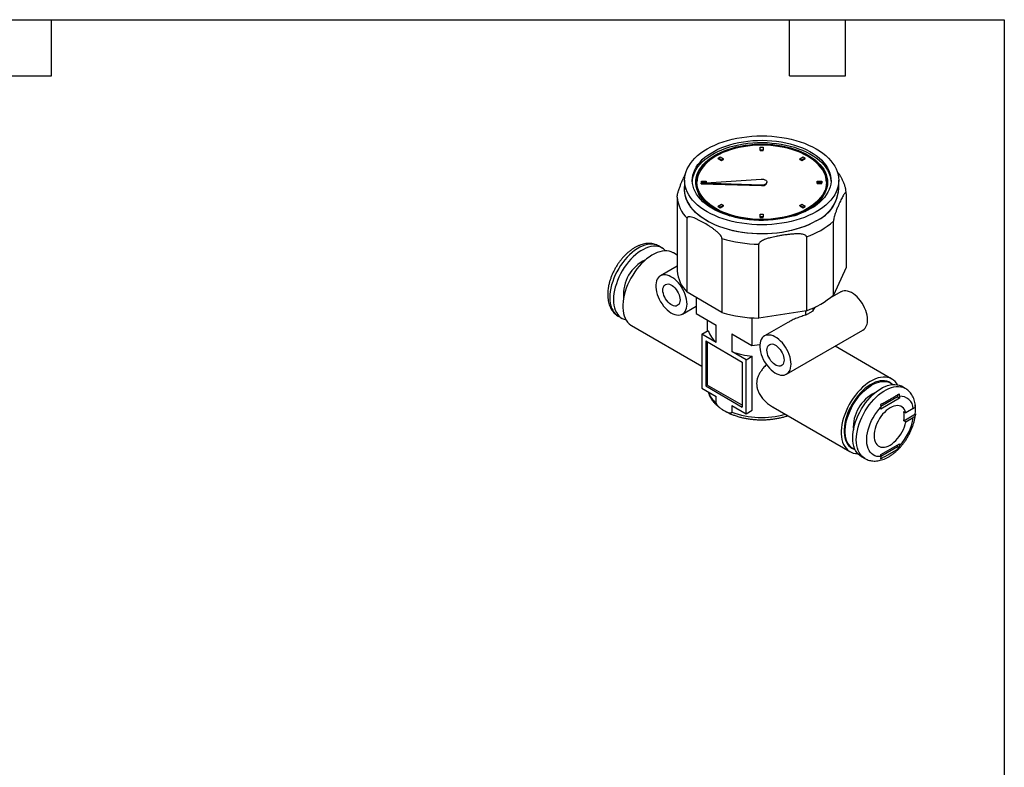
# Model space of a CAD drawing. Header units: millimetres. Extents: x 6 to 273, y 6 to 210.
# Tile 3 of 3: x 139 to 273, y 108 to 210. Entities that reach past the tile are written whole.
import ezdxf

# ---------------------------------------------------------------- set-up
doc = ezdxf.new("R2010")
doc.units = ezdxf.units.MM
doc.linetypes.add('SLD-Solid', pattern=[0])
doc.layers.add('TEXT', color=140, linetype='SLD-Solid', lineweight=25)

msp = doc.modelspace()

# ---------------------------------------------------------------- linework, layer by layer
for p, q in [((239.87, 191.84), (239.87, 192.21)), ((239.87, 192.21), (240.26, 192.21)), ((239.87, 191.77), (239.87, 191.84)), ((240.26, 191.84), (239.87, 191.84)), ((239.87, 191.77), (240.26, 191.77)), ((240.26, 192.21), (240.26, 191.84)), ((240.26, 191.77), (240.26, 191.84)), ((234.13, 190.75), (234.41, 190.91)), ((234.13, 190.67), (234.13, 190.75)), ((234.59, 190.48), (234.13, 190.75)), ((234.13, 190.67), (234.59, 190.41)), ((234.41, 190.91), (234.86, 190.64)), ((234.86, 190.64), (234.59, 190.48)), ((234.59, 190.41), (234.86, 190.57)), ((234.59, 190.41), (234.59, 190.48)), ((234.86, 190.57), (234.86, 190.64)), ((245.26, 190.64), (245.72, 190.91)), ((245.54, 190.48), (245.26, 190.64)), ((245.26, 190.57), (245.26, 190.64)), ((245.26, 190.57), (245.54, 190.41)), ((245.99, 190.75), (245.54, 190.48)), ((245.54, 190.41), (245.99, 190.67)), ((245.54, 190.41), (245.54, 190.48)), ((245.72, 190.91), (245.99, 190.75)), ((245.99, 190.67), (245.99, 190.75)), ((229.58, 187.72), (229.58, 186.49)), ((231.11, 187.48), (231.11, 187.41)), ((231.84, 187.32), (239.98, 187.89)), ((231.87, 187.37), (231.87, 187.59)), ((231.87, 187.59), (232.51, 187.59)), ((232.51, 187.59), (232.51, 187.37)), ((240.77, 187.41), (240.77, 187.48)), ((247.61, 187.37), (247.61, 187.59)), ((247.61, 187.59), (248.25, 187.59)), ((248.25, 187.59), (248.25, 187.37)), ((249.02, 187.41), (249.02, 187.48)), ((250.54, 186.49), (250.54, 187.72)), ((240.03, 187.07), (231.84, 187.32)), ((231.84, 187.24), (231.84, 187.32)), ((231.84, 187.24), (240.03, 187)), ((231.87, 187.32), (231.87, 187.37)), ((232.51, 187.37), (231.87, 187.37)), ((232.51, 187.36), (232.51, 187.37)), ((240.03, 187), (240.03, 187.07)), ((248.25, 187.37), (247.61, 187.37)), ((247.61, 187.3), (247.61, 187.37)), ((247.61, 187.3), (248.25, 187.3)), ((248.25, 187.3), (248.25, 187.37)), ((228.57, 185.45), (228.57, 175.41)), ((251.56, 185.9), (251.56, 175.86)), ((234.13, 184.22), (234.59, 184.48)), ((234.13, 184.15), (234.13, 184.22)), ((234.41, 184.06), (234.13, 184.22)), ((234.13, 184.15), (234.41, 183.99)), ((234.86, 184.32), (234.41, 184.06)), ((234.41, 183.99), (234.86, 184.25)), ((234.41, 183.99), (234.41, 184.06)), ((234.59, 184.48), (234.86, 184.32)), ((234.86, 184.25), (234.86, 184.32)), ((245.26, 184.32), (245.54, 184.48)), ((245.26, 184.25), (245.26, 184.32)), ((245.72, 184.06), (245.26, 184.32)), ((245.26, 184.25), (245.72, 183.99)), ((245.54, 184.48), (245.99, 184.22)), ((245.99, 184.22), (245.72, 184.06)), ((245.72, 183.99), (245.99, 184.15)), ((245.72, 183.99), (245.72, 184.06)), ((245.99, 184.15), (245.99, 184.22)), ((229.91, 172.51), (229.91, 182.56)), ((239.87, 182.75), (239.87, 183.12)), ((239.87, 183.12), (240.26, 183.12)), ((239.87, 182.68), (239.87, 182.75)), ((240.26, 182.75), (239.87, 182.75)), ((239.87, 182.68), (240.26, 182.68)), ((240.26, 183.12), (240.26, 182.75)), ((240.26, 182.68), (240.26, 182.75)), ((249.82, 172.12), (249.82, 182.16)), ((234.66, 179.82), (234.66, 169.77)), ((246.15, 180.05), (246.15, 170)), ((226.55, 178.51), (226.05, 178.8)), ((239.67, 169), (239.67, 179.04)), ((228.57, 177.57), (228.06, 177.87)), ((228.57, 176.05), (226.29, 174.73)), ((251.56, 175.86), (249.82, 172.12)), ((234.66, 169.77), (229.91, 172.51)), ((231.16, 171.79), (231.16, 169.62)), ((250.83, 172.57), (249.33, 171.7)), ((229.29, 169.54), (231.16, 170.61)), ((247.01, 170.34), (247.01, 169.96)), ((220.55, 169.27), (221.05, 168.98)), ((231.16, 169.62), (233.89, 168.05)), ((232.66, 168.75), (232.66, 167.23)), ((238.71, 169.04), (238.71, 165.26)), ((246.15, 170), (239.67, 169)), ((246.02, 169.98), (246.02, 169.39)), ((222.36, 167.99), (231.93, 162.47)), ((233.89, 165.68), (233.89, 168.05)), ((243.62, 168.41), (240.44, 166.57)), ((243.44, 161.37), (253.83, 167.37)), ((231.93, 166.81), (232.77, 167.29)), ((231.93, 166.81), (231.93, 159.46)), ((233.89, 165.68), (231.93, 166.81)), ((235.98, 166.84), (238.71, 165.26)), ((235.98, 166.84), (235.98, 164.47)), ((232.46, 165.89), (237.41, 163.03)), ((232.46, 165.89), (232.46, 159.77)), ((232.67, 165.77), (232.67, 159.89)), ((238.71, 165.26), (239.83, 165.43)), ((257.76, 160.72), (250.04, 165.18)), ((237.94, 163.34), (235.98, 164.47)), ((237.94, 163.34), (238.78, 163.82)), ((237.94, 155.99), (237.94, 163.34)), ((238.78, 156.48), (238.78, 163.82)), ((237.41, 163.03), (237.41, 156.91)), ((231.93, 159.46), (233.89, 158.33)), ((232.67, 159.89), (232.46, 159.77)), ((232.46, 159.77), (237.41, 156.91)), ((237.41, 157.15), (232.67, 159.89)), ((257.63, 160.16), (257.49, 160.25)), ((259.57, 159.45), (259.08, 159.73)), ((233.89, 157.43), (233.89, 158.33)), ((258.52, 158.28), (256.25, 156.97)), ((258.8, 158.11), (256.26, 156.64)), ((258.52, 158.55), (258.52, 158.28)), ((258.52, 158.28), (258.8, 158.11)), ((258.8, 158.38), (258.8, 158.11)), ((235.98, 157.12), (237.94, 155.99)), ((235.98, 157.12), (235.98, 156.22)), ((241.6, 156.89), (252.06, 150.85)), ((256.26, 156.64), (256.26, 156.91)), ((260.67, 156.7), (259.66, 156.12)), ((237.94, 155.99), (238.78, 156.48)), ((259.37, 156.28), (259.66, 156.12)), ((259.37, 155.05), (260.96, 155.97)), ((259.66, 154.89), (260.67, 155.47)), ((259.66, 154.89), (259.37, 155.05)), ((252.34, 151.33), (252.48, 151.24)), ((256.26, 150.44), (258.8, 151.91)), ((258.52, 151.5), (256.26, 150.19)), ((258.52, 151.74), (258.52, 151.5)), ((258.52, 151.5), (258.76, 151.36)), ((258.8, 151.91), (258.8, 151.64)), ((253.58, 150.21), (254.07, 149.92)), ((256.26, 150.17), (256.26, 150.44))]:
    msp.add_line(p, q)
at = {"flags": 128}
for points in [[(247.47, 183.44), (246.97, 183.17), (246.44, 182.92), (245.89, 182.69), (245.3, 182.48), (244.7, 182.29), (244.07, 182.13), (243.43, 181.99), (242.78, 181.88), (242.11, 181.79), (241.43, 181.72), (240.75, 181.68), (240.06, 181.67), (239.38, 181.68), (238.7, 181.72), (238.02, 181.79), (237.35, 181.88), (236.69, 181.99), (236.05, 182.13), (235.43, 182.29), (234.82, 182.48), (234.24, 182.69), (233.68, 182.92), (233.15, 183.17), (232.65, 183.44), (232.18, 183.73), (231.75, 184.04), (231.35, 184.36), (230.99, 184.69), (230.66, 185.04), (230.38, 185.4), (230.14, 185.77), (229.94, 186.15), (229.78, 186.54), (229.67, 186.93), (229.61, 187.32), (229.58, 187.72), (229.61, 188.11), (229.67, 188.51), (229.78, 188.9), (229.94, 189.28), (230.14, 189.66), (230.38, 190.03), (230.66, 190.39), (230.99, 190.74), (231.35, 191.08), (231.75, 191.4), (232.18, 191.71), (232.65, 192), (233.15, 192.27), (233.68, 192.52), (234.24, 192.75), (234.82, 192.96), (235.43, 193.15), (236.05, 193.31), (236.69, 193.45), (237.35, 193.56), (238.02, 193.65), (238.7, 193.72), (239.38, 193.76), (240.06, 193.77), (240.75, 193.76), (241.43, 193.72), (242.11, 193.65), (242.78, 193.56), (243.43, 193.45), (244.07, 193.31), (244.7, 193.15), (245.3, 192.96), (245.89, 192.75), (246.44, 192.52), (246.97, 192.27), (247.47, 192), (247.94, 191.71), (248.38, 191.4), (248.78, 191.08), (249.14, 190.74), (249.46, 190.39), (249.75, 190.03), (249.99, 189.66), (250.19, 189.28), (250.34, 188.9), (250.45, 188.51), (250.52, 188.11), (250.54, 187.72), (250.52, 187.32), (250.45, 186.93), (250.34, 186.54), (250.19, 186.15), (249.99, 185.77), (249.75, 185.4), (249.46, 185.04), (249.14, 184.69), (248.78, 184.36), (248.38, 184.04), (247.94, 183.73), (247.47, 183.44)], [(246.73, 183.87), (246.26, 183.61), (245.75, 183.38), (245.22, 183.16), (244.66, 182.97), (244.08, 182.79), (243.48, 182.65), (242.87, 182.52), (242.24, 182.42), (241.6, 182.35), (240.96, 182.3), (240.31, 182.28), (239.66, 182.28), (239.01, 182.31), (238.36, 182.36), (237.73, 182.44), (237.1, 182.55), (236.49, 182.68), (235.9, 182.83), (235.32, 183.01), (234.77, 183.21), (234.25, 183.43), (233.75, 183.68), (233.28, 183.94), (232.85, 184.22), (232.44, 184.51), (232.08, 184.82), (231.75, 185.15), (231.46, 185.48), (231.22, 185.83), (231.01, 186.19), (230.85, 186.55), (230.73, 186.92), (230.66, 187.3), (230.63, 187.67), (230.65, 188.05), (230.71, 188.42), (230.82, 188.79), (230.97, 189.16), (231.16, 189.52), (231.4, 189.87), (231.68, 190.21), (231.99, 190.54), (232.35, 190.85), (232.74, 191.15), (233.17, 191.43), (233.63, 191.7), (234.12, 191.95), (234.64, 192.17), (235.18, 192.38), (235.75, 192.56), (236.34, 192.72), (236.95, 192.86), (237.57, 192.97), (238.2, 193.06), (238.85, 193.12), (239.49, 193.15), (240.14, 193.16), (240.79, 193.15), (241.44, 193.1), (242.08, 193.04), (242.71, 192.94), (243.33, 192.83), (243.93, 192.68), (244.52, 192.52), (245.08, 192.33), (245.62, 192.12), (246.13, 191.89), (246.62, 191.63), (247.07, 191.36), (247.49, 191.08), (247.87, 190.77), (248.22, 190.45), (248.52, 190.12), (248.79, 189.78), (249.02, 189.43), (249.2, 189.07), (249.34, 188.7), (249.43, 188.33), (249.48, 187.95), (249.49, 187.58), (249.45, 187.2), (249.37, 186.83), (249.24, 186.46), (249.07, 186.1), (248.85, 185.74), (248.59, 185.4), (248.3, 185.07), (247.96, 184.74), (247.59, 184.44), (247.18, 184.14), (246.73, 183.87)], [(230.64, 187.56), (230.65, 187.74), (230.71, 188.11), (230.82, 188.48), (230.97, 188.85), (231.16, 189.21), (231.4, 189.56), (231.68, 189.9), (231.99, 190.23), (232.35, 190.54), (232.74, 190.84), (233.17, 191.12), (233.63, 191.39), (234.12, 191.64), (234.64, 191.86), (235.18, 192.07), (235.75, 192.25), (236.34, 192.41), (236.95, 192.55), (237.57, 192.66), (238.2, 192.75), (238.85, 192.81), (239.49, 192.84), (240.14, 192.85), (240.79, 192.84), (241.44, 192.79), (242.08, 192.73), (242.71, 192.63), (243.33, 192.52), (243.93, 192.37), (244.52, 192.21), (245.08, 192.02), (245.62, 191.81), (246.13, 191.58), (246.62, 191.32), (247.07, 191.05), (247.49, 190.77), (247.87, 190.46), (248.22, 190.14), (248.52, 189.81), (248.79, 189.47), (249.02, 189.12), (249.2, 188.76), (249.34, 188.39), (249.43, 188.02), (249.48, 187.64), (249.49, 187.56)], [(246.4, 183.83), (245.93, 183.58), (245.44, 183.35), (244.92, 183.14), (244.38, 182.95), (243.82, 182.79), (243.23, 182.65), (242.63, 182.53), (242.02, 182.44), (241.4, 182.37), (240.77, 182.33), (240.14, 182.31), (239.51, 182.32), (238.88, 182.36), (238.26, 182.42), (237.64, 182.5), (237.04, 182.62), (236.45, 182.75), (235.89, 182.91), (235.34, 183.09), (234.81, 183.29), (234.31, 183.52), (233.84, 183.76), (233.4, 184.03), (233, 184.31), (232.63, 184.6), (232.29, 184.91), (232, 185.23), (231.75, 185.57), (231.53, 185.91), (231.36, 186.26), (231.23, 186.62), (231.15, 186.98), (231.11, 187.35), (231.12, 187.71), (231.17, 188.07), (231.26, 188.43), (231.4, 188.79), (231.58, 189.14), (231.81, 189.48), (232.07, 189.81), (232.37, 190.13), (232.72, 190.44), (233.1, 190.73), (233.51, 191.01), (233.96, 191.26), (234.44, 191.5), (234.94, 191.72), (235.47, 191.92), (236.03, 192.1), (236.6, 192.25), (237.19, 192.38), (237.8, 192.48), (238.41, 192.56), (239.04, 192.62), (239.67, 192.65), (240.3, 192.65), (240.93, 192.63), (241.56, 192.58), (242.18, 192.51), (242.79, 192.41), (243.38, 192.28), (243.96, 192.14), (244.52, 191.97), (245.05, 191.77), (245.57, 191.56), (246.05, 191.33), (246.51, 191.07), (246.93, 190.8), (247.32, 190.51), (247.67, 190.21), (247.98, 189.89), (248.26, 189.57), (248.49, 189.23), (248.69, 188.88), (248.83, 188.52), (248.94, 188.16), (249, 187.8), (249.02, 187.44), (248.99, 187.07), (248.92, 186.71), (248.8, 186.35), (248.64, 186), (248.44, 185.65), (248.19, 185.32), (247.91, 184.99), (247.58, 184.68), (247.22, 184.38), (246.83, 184.09), (246.4, 183.83)], [(233.84, 191.08), (234.3, 191.32), (234.79, 191.55), (235.3, 191.76), (235.84, 191.94), (236.41, 192.11), (236.99, 192.24), (237.58, 192.36), (238.19, 192.45), (238.81, 192.51), (239.44, 192.55), (240.06, 192.57), (240.69, 192.55), (241.32, 192.51), (241.93, 192.45), (242.54, 192.36), (243.14, 192.24), (243.72, 192.11), (244.28, 191.94), (244.82, 191.76), (245.34, 191.55), (245.83, 191.32), (246.29, 191.08), (246.72, 190.81), (247.11, 190.53), (247.47, 190.23), (247.79, 189.92), (248.07, 189.59), (248.31, 189.26), (248.51, 188.91), (248.67, 188.56), (248.78, 188.21), (248.85, 187.84), (248.87, 187.48), (248.85, 187.12), (248.78, 186.76), (248.67, 186.4), (248.51, 186.05), (248.31, 185.71), (248.07, 185.37), (247.79, 185.05), (247.47, 184.73), (247.11, 184.44), (246.72, 184.15), (246.29, 183.89), (245.83, 183.64), (245.34, 183.41), (244.82, 183.21), (244.28, 183.02), (243.72, 182.86), (243.14, 182.72), (242.54, 182.61), (241.93, 182.52), (241.32, 182.45), (240.69, 182.41), (240.06, 182.4), (239.44, 182.41), (238.81, 182.45), (238.19, 182.52), (237.58, 182.61), (236.99, 182.72), (236.41, 182.86), (235.84, 183.02), (235.3, 183.21), (234.79, 183.41), (234.3, 183.64), (233.84, 183.89), (233.41, 184.15), (233.01, 184.44), (232.66, 184.73), (232.34, 185.05), (232.05, 185.37), (231.81, 185.71), (231.61, 186.05), (231.46, 186.4), (231.35, 186.76), (231.28, 187.12), (231.26, 187.48), (231.28, 187.84), (231.35, 188.21), (231.46, 188.56), (231.61, 188.91), (231.81, 189.26), (232.05, 189.59), (232.34, 189.92), (232.66, 190.23), (233.01, 190.53), (233.41, 190.81), (233.84, 191.08)], [(248.87, 187.45), (248.85, 187.77), (248.78, 188.13), (248.67, 188.49), (248.51, 188.84), (248.31, 189.19), (248.07, 189.52), (247.79, 189.84), (247.47, 190.16), (247.11, 190.45), (246.72, 190.74), (246.29, 191), (245.83, 191.25), (245.34, 191.48), (244.82, 191.68), (244.28, 191.87), (243.72, 192.03), (243.14, 192.17), (242.54, 192.29), (241.93, 192.38), (241.32, 192.44), (240.69, 192.48), (240.06, 192.49), (239.44, 192.48), (238.81, 192.44), (238.19, 192.38), (237.58, 192.29), (236.99, 192.17), (236.41, 192.03), (235.84, 191.87), (235.3, 191.68), (234.79, 191.48), (234.3, 191.25), (233.84, 191), (233.41, 190.74), (233.01, 190.45), (232.66, 190.16), (232.34, 189.84), (232.05, 189.52), (231.81, 189.19), (231.61, 188.84), (231.46, 188.49), (231.35, 188.13), (231.28, 187.77), (231.26, 187.45)], [(239.98, 187.89), (240.16, 187.89), (240.33, 187.86), (240.49, 187.81), (240.62, 187.74), (240.71, 187.65), (240.76, 187.55), (240.77, 187.44), (240.73, 187.34), (240.65, 187.25), (240.53, 187.17), (240.38, 187.11), (240.21, 187.08), (240.03, 187.07)], [(247.49, 182.21), (246.99, 181.94), (246.47, 181.69), (245.91, 181.46), (245.34, 181.25), (244.74, 181.07), (244.12, 180.9), (243.49, 180.76), (242.84, 180.65), (242.17, 180.56), (241.5, 180.49), (240.83, 180.45), (240.15, 180.43), (239.47, 180.44), (238.79, 180.48), (238.12, 180.54), (237.46, 180.62), (236.8, 180.73), (236.16, 180.87), (235.54, 181.02), (234.94, 181.2), (234.35, 181.41), (233.8, 181.63), (233.26, 181.88), (232.76, 182.14), (232.29, 182.42), (231.85, 182.72), (231.44, 183.04), (231.07, 183.36), (230.74, 183.71), (230.45, 184.06), (230.19, 184.43), (229.98, 184.8), (229.81, 185.18), (229.69, 185.57), (229.6, 185.96), (229.57, 186.35), (229.57, 186.74), (229.58, 186.87)], [(247.47, 182.22), (246.97, 181.95), (246.44, 181.69), (245.89, 181.46), (245.3, 181.25), (244.7, 181.07), (244.07, 180.9), (243.43, 180.77), (242.78, 180.65), (242.11, 180.56), (241.43, 180.5), (240.75, 180.46), (240.06, 180.44), (239.38, 180.46), (238.7, 180.5), (238.02, 180.56), (237.35, 180.65), (236.69, 180.77), (236.05, 180.9), (235.43, 181.07), (234.82, 181.25), (234.24, 181.46), (233.68, 181.69), (233.15, 181.95), (232.65, 182.22), (232.18, 182.51), (231.75, 182.81), (231.35, 183.13), (230.99, 183.47), (230.66, 183.82), (230.38, 184.18), (230.14, 184.55), (229.94, 184.93), (229.78, 185.31), (229.67, 185.7), (229.61, 186.1), (229.58, 186.49)], [(235.76, 182.87), (235.34, 183.02), (234.81, 183.22), (234.31, 183.45), (233.84, 183.69), (233.4, 183.95), (233, 184.23), (232.63, 184.53), (232.29, 184.84), (232, 185.16), (231.75, 185.49), (231.53, 185.84), (231.36, 186.19), (231.23, 186.55), (231.15, 186.91), (231.11, 187.27), (231.11, 187.41)], [(240.03, 187), (240.21, 187.01), (240.38, 187.04), (240.53, 187.1), (240.65, 187.18), (240.73, 187.27), (240.77, 187.37), (240.77, 187.41)], [(226.05, 178.8), (225.99, 178.83), (225.73, 178.94), (225.45, 179.02), (225.15, 179.05), (224.83, 179.04), (224.51, 179), (224.17, 178.91), (223.83, 178.78), (223.48, 178.62), (223.13, 178.42), (222.78, 178.18), (222.44, 177.91), (222.1, 177.61), (221.78, 177.28), (221.46, 176.92), (221.16, 176.54), (220.88, 176.14), (220.62, 175.73), (220.38, 175.3), (220.16, 174.86), (219.97, 174.41), (219.8, 173.96), (219.66, 173.51), (219.56, 173.06), (219.48, 172.63), (219.43, 172.2), (219.42, 171.79), (219.43, 171.39), (219.48, 171.02), (219.56, 170.67), (219.66, 170.35), (219.8, 170.06), (219.97, 169.8), (220.16, 169.58), (220.38, 169.39), (220.55, 169.27)], [(227.01, 178.13), (226.95, 178.2), (226.73, 178.39), (226.49, 178.54), (226.22, 178.66), (225.94, 178.73), (225.64, 178.77), (225.33, 178.76), (225, 178.71), (224.67, 178.62), (224.32, 178.5), (223.97, 178.33), (223.63, 178.13), (223.28, 177.9), (222.93, 177.63), (222.6, 177.32), (222.27, 176.99), (221.96, 176.64), (221.66, 176.26), (221.37, 175.86), (221.11, 175.44), (220.87, 175.01), (220.65, 174.57), (220.46, 174.12), (220.3, 173.67), (220.16, 173.22), (220.05, 172.78), (219.97, 172.34), (219.93, 171.91), (219.91, 171.5), (219.93, 171.11), (219.97, 170.74), (220.05, 170.39), (220.16, 170.07), (220.3, 169.78), (220.46, 169.52), (220.65, 169.29), (220.87, 169.1), (221.11, 168.95), (221.37, 168.84), (221.61, 168.77)], [(228.06, 177.87), (228.03, 177.88), (227.77, 178.01), (227.48, 178.09), (227.18, 178.13), (226.86, 178.13), (226.53, 178.09), (226.19, 178.01), (225.84, 177.89), (225.48, 177.73), (225.12, 177.53), (224.77, 177.3), (224.42, 177.03), (224.07, 176.73), (223.73, 176.4), (223.41, 176.05), (223.1, 175.67), (222.8, 175.27), (222.53, 174.85), (222.27, 174.41), (222.04, 173.96), (221.83, 173.51), (221.65, 173.05), (221.5, 172.59), (221.38, 172.13), (221.28, 171.68), (221.22, 171.24), (221.19, 170.81), (221.19, 170.4), (221.22, 170.01), (221.28, 169.64), (221.38, 169.3), (221.5, 168.98), (221.65, 168.7), (221.83, 168.45), (222.04, 168.23), (222.27, 168.05), (222.36, 167.99)], [(229.92, 170.91), (229.9, 171.22), (229.85, 171.55), (229.77, 171.88), (229.66, 172.22), (229.53, 172.55), (229.36, 172.88), (229.18, 173.2), (228.97, 173.5), (228.74, 173.78), (228.5, 174.04), (228.25, 174.27), (227.99, 174.46), (227.73, 174.62), (227.47, 174.74), (227.21, 174.83), (226.97, 174.87), (226.73, 174.87), (226.52, 174.83), (226.32, 174.75), (226.14, 174.63), (225.99, 174.47), (225.87, 174.27), (225.77, 174.04), (225.71, 173.79), (225.68, 173.51), (225.68, 173.21), (225.71, 172.89), (225.77, 172.56), (225.87, 172.22), (225.99, 171.89), (226.14, 171.55), (226.32, 171.23), (226.52, 170.92), (226.73, 170.63), (226.97, 170.36), (227.21, 170.11), (227.47, 169.9), (227.73, 169.72), (227.99, 169.58), (228.25, 169.48), (228.5, 169.42), (228.74, 169.4), (228.97, 169.42), (229.18, 169.48), (229.36, 169.58), (229.53, 169.72), (229.66, 169.9), (229.77, 170.11), (229.85, 170.35), (229.9, 170.62), (229.92, 170.91)], [(228.96, 171.46), (228.95, 171.25), (228.9, 171.06), (228.82, 170.9), (228.72, 170.78), (228.59, 170.69), (228.43, 170.64), (228.26, 170.63), (228.08, 170.66), (227.89, 170.74), (227.7, 170.85), (227.51, 170.99), (227.33, 171.17), (227.16, 171.38), (227, 171.6), (226.87, 171.84), (226.77, 172.09), (226.69, 172.33), (226.64, 172.58), (226.63, 172.81), (226.64, 173.02), (226.69, 173.21), (226.77, 173.37), (226.87, 173.49), (227, 173.58), (227.16, 173.63), (227.33, 173.64), (227.51, 173.61), (227.7, 173.53), (227.89, 173.42), (228.08, 173.28), (228.26, 173.1), (228.43, 172.89), (228.59, 172.67), (228.72, 172.43), (228.82, 172.18), (228.9, 171.94), (228.95, 171.69), (228.96, 171.46)], [(254.45, 168.75), (254.44, 169.06), (254.39, 169.38), (254.31, 169.71), (254.2, 170.05), (254.06, 170.39), (253.9, 170.72), (253.71, 171.04), (253.5, 171.34), (253.28, 171.62), (253.04, 171.88), (252.79, 172.1), (252.53, 172.3), (252.27, 172.46), (252.01, 172.58), (251.75, 172.66), (251.5, 172.71), (251.27, 172.71), (251.05, 172.66), (250.85, 172.58), (250.83, 172.57)], [(244.06, 162.75), (244.04, 163.06), (243.99, 163.38), (243.92, 163.71), (243.81, 164.05), (243.67, 164.39), (243.5, 164.72), (243.32, 165.03), (243.11, 165.34), (242.88, 165.62), (242.64, 165.87), (242.39, 166.1), (242.13, 166.3), (241.87, 166.46), (241.61, 166.58), (241.36, 166.66), (241.11, 166.7), (240.88, 166.7), (240.66, 166.66), (240.46, 166.58), (240.28, 166.46), (240.13, 166.3), (240.01, 166.11), (239.92, 165.88), (239.85, 165.63), (239.82, 165.34), (239.82, 165.04), (239.85, 164.72), (239.92, 164.4), (240.01, 164.06), (240.13, 163.72), (240.28, 163.39), (240.46, 163.07), (240.66, 162.75), (240.88, 162.46), (241.11, 162.19), (241.36, 161.95), (241.61, 161.74), (241.87, 161.56), (242.13, 161.42), (242.39, 161.32), (242.64, 161.25), (242.88, 161.23), (243.11, 161.25), (243.32, 161.31), (243.5, 161.42), (243.67, 161.56), (243.81, 161.73), (243.92, 161.94), (243.99, 162.19), (244.04, 162.45), (244.06, 162.75)], [(243.1, 163.3), (243.09, 163.09), (243.04, 162.9), (242.96, 162.74), (242.86, 162.61), (242.73, 162.52), (242.58, 162.47), (242.41, 162.47), (242.22, 162.5), (242.03, 162.57), (241.84, 162.68), (241.65, 162.83), (241.47, 163.01), (241.3, 163.21), (241.15, 163.44), (241.02, 163.68), (240.91, 163.92), (240.83, 164.17), (240.79, 164.41), (240.77, 164.64), (240.79, 164.86), (240.83, 165.05), (240.91, 165.2), (241.02, 165.33), (241.15, 165.42), (241.3, 165.47), (241.47, 165.48), (241.65, 165.44), (241.84, 165.37), (242.03, 165.26), (242.22, 165.11), (242.41, 164.93), (242.58, 164.73), (242.73, 164.51), (242.86, 164.27), (242.96, 164.02), (243.04, 163.77), (243.09, 163.53), (243.1, 163.3)], [(258.52, 159.94), (258.39, 160.15), (258.19, 160.38), (257.97, 160.58), (257.73, 160.74), (257.47, 160.86), (257.18, 160.94), (256.88, 160.98), (256.56, 160.98), (256.23, 160.94), (255.88, 160.86), (255.53, 160.74), (255.18, 160.58), (254.82, 160.39), (254.47, 160.15), (254.12, 159.89), (253.77, 159.59), (253.43, 159.26), (253.11, 158.9), (252.8, 158.52), (252.5, 158.12), (252.22, 157.7), (251.97, 157.27), (251.74, 156.82), (251.53, 156.37), (251.35, 155.91), (251.2, 155.45), (251.07, 154.99), (250.98, 154.54), (250.92, 154.1), (250.89, 153.67), (250.89, 153.26), (250.92, 152.86), (250.98, 152.49), (251.07, 152.15), (251.2, 151.84), (251.35, 151.55), (251.53, 151.3), (251.74, 151.09), (251.97, 150.91), (252.22, 150.77), (252.5, 150.66), (252.8, 150.6), (253.11, 150.58), (253.12, 150.58)], [(257.49, 160.25), (257.33, 160.33), (257.07, 160.42), (256.78, 160.47), (256.48, 160.49), (256.17, 160.46), (255.84, 160.39), (255.51, 160.28), (255.17, 160.13), (254.83, 159.94), (254.49, 159.72), (254.15, 159.46), (253.82, 159.17), (253.5, 158.85), (253.19, 158.5), (252.9, 158.13), (252.62, 157.73), (252.37, 157.32), (252.14, 156.9), (251.93, 156.47), (251.74, 156.03), (251.59, 155.59), (251.47, 155.15), (251.37, 154.72), (251.31, 154.29), (251.27, 153.88), (251.27, 153.49), (251.31, 153.11), (251.37, 152.76), (251.47, 152.44), (251.59, 152.15), (251.74, 151.88), (251.93, 151.65), (252.14, 151.46), (252.34, 151.33)], [(252.76, 151.11), (252.51, 151.23), (252.28, 151.38), (252.07, 151.57), (251.89, 151.8), (251.73, 152.06), (251.61, 152.36), (251.51, 152.68), (251.45, 153.03), (251.42, 153.41), (251.42, 153.8), (251.45, 154.21), (251.51, 154.64), (251.61, 155.07), (251.73, 155.51), (251.89, 155.95), (252.07, 156.39), (252.28, 156.82), (252.51, 157.24), (252.76, 157.65), (253.04, 158.04), (253.33, 158.42), (253.64, 158.76), (253.96, 159.08), (254.29, 159.38), (254.63, 159.63), (254.97, 159.86), (255.31, 160.05), (255.65, 160.2), (255.98, 160.31), (256.31, 160.38), (256.62, 160.4), (256.92, 160.39), (257.21, 160.34), (257.47, 160.24), (257.72, 160.11), (257.88, 159.98)], [(253.58, 150.21), (253.4, 150.32), (253.18, 150.51), (252.99, 150.74), (252.82, 151), (252.69, 151.29), (252.58, 151.61), (252.5, 151.96), (252.45, 152.33), (252.44, 152.72), (252.45, 153.14), (252.5, 153.56), (252.58, 154), (252.69, 154.45), (252.82, 154.89), (252.99, 155.35), (253.18, 155.79), (253.4, 156.23), (253.64, 156.66), (253.9, 157.08), (254.18, 157.48), (254.48, 157.86), (254.8, 158.22), (255.12, 158.55), (255.46, 158.85), (255.8, 159.12), (256.15, 159.35), (256.5, 159.56), (256.85, 159.72), (257.19, 159.85), (257.53, 159.93), (257.86, 159.98), (258.17, 159.99), (258.47, 159.95), (258.75, 159.88), (259.01, 159.77), (259.08, 159.73)], [(254.08, 149.92), (253.89, 150.04), (253.68, 150.23), (253.48, 150.45), (253.32, 150.71), (253.18, 151), (253.07, 151.32), (253, 151.67), (252.95, 152.04), (252.93, 152.44), (252.95, 152.85), (253, 153.28), (253.07, 153.71), (253.18, 154.16), (253.32, 154.61), (253.48, 155.06), (253.68, 155.51), (253.89, 155.95), (254.13, 156.38), (254.4, 156.79), (254.68, 157.19), (254.98, 157.57), (255.29, 157.93), (255.62, 158.26), (255.96, 158.56), (256.3, 158.83), (256.65, 159.07), (257, 159.27), (257.34, 159.44), (257.69, 159.56), (258.02, 159.65), (258.35, 159.7), (258.66, 159.7), (258.96, 159.67), (259.25, 159.59), (259.51, 159.48), (259.58, 159.44)], [(256.26, 150.17), (255.97, 150.17), (255.7, 150.21), (255.45, 150.3), (255.21, 150.42), (255.01, 150.58), (254.82, 150.78), (254.67, 151.01), (254.54, 151.28), (254.45, 151.58), (254.38, 151.91), (254.35, 152.26), (254.35, 152.63), (254.38, 153.01), (254.45, 153.41), (254.54, 153.82), (254.67, 154.23), (254.82, 154.65), (255.01, 155.06), (255.21, 155.46), (255.45, 155.85), (255.7, 156.22), (255.97, 156.58), (256.26, 156.91)], [(259.66, 156.12), (259.58, 156.36), (259.47, 156.58), (259.33, 156.76), (259.17, 156.9), (258.98, 157.01), (258.77, 157.08), (258.54, 157.1), (258.3, 157.09), (258.05, 157.03), (257.79, 156.94), (257.53, 156.8), (257.26, 156.63), (257, 156.43), (256.75, 156.19), (256.51, 155.93), (256.28, 155.64), (256.07, 155.33), (255.89, 155), (255.72, 154.67), (255.59, 154.33), (255.48, 153.99), (255.4, 153.65), (255.35, 153.32), (255.34, 153.01), (255.35, 152.71), (255.4, 152.44), (255.48, 152.2), (255.59, 151.98), (255.72, 151.8), (255.89, 151.65), (256.07, 151.54), (256.28, 151.47), (256.51, 151.45), (256.75, 151.46), (257, 151.51), (257.26, 151.61), (257.53, 151.74), (257.79, 151.91), (258.05, 152.12), (258.3, 152.35), (258.54, 152.62), (258.77, 152.91), (258.98, 153.21), (259.17, 153.54), (259.33, 153.87), (259.47, 154.21), (259.58, 154.55), (259.66, 154.89)]]:
    msp.add_lwpolyline(points, dxfattribs=at)
for centre, radius, start, end in [((244.59, 187.82), 4.45, 293.9441, 354.7357), ((245.3, 187.02), 5.27, 294.3747, 354.3052), ((245.51, 186.84), 5.03, 293.1492, 0.3493), ((233.26, 185.87), 4.71, 185.1039, 224.6931), ((241.26, 192.84), 10.44, 287.3089, 299.4809), ((242.7, 190.25), 10.77, 288.6541, 311.3406), ((239.95, 197.46), 18.42, 253.2905, 269.1234), ((226.43, 172.23), 5.16, 114.8898, 185.1155), ((233.26, 175.83), 4.71, 185.1039, 224.6931), ((242.7, 180.21), 10.77, 288.6541, 311.3406), ((239.95, 187.41), 18.42, 253.2905, 269.1234), ((252.93, 168.61), 1.53, 306.1456, 5.1666), ((236.16, 168.44), 3.57, 198.6242, 230.5249), ((239.83, 174.79), 11.02, 249.5748, 264.5542), ((236.17, 160.2), 3.59, 200.3311, 230.5215), ((257.73, 154.16), 5.21, 116.0541, 183.9513), ((258.9, 156.61), 1.77, 2.76, 93.2453), ((256.01, 156.58), 4.98, 352.9433, 7.0567), ((240.08, 167.6), 12.1, 250.2192, 285.2346), ((253.46, 156.61), 7.3, 317.0809, 351.02), ((256.54, 155.67), 2.9, 347.8155, 12.1845)]:
    msp.add_arc(centre, radius, start, end)
for points, knots in [([(251.55, 185.94), (251.55, 186), (251.54, 186.2), (251.49, 186.53), (251.39, 186.95), (251.25, 187.36), (251.07, 187.77), (250.86, 188.16), (250.62, 188.54), (250.43, 188.77), (250.34, 188.89)], [0, 0, 0, 0, 0.055944, 0.190451, 0.32526, 0.460798, 0.597421, 0.735383, 0.874817, 1, 1, 1, 1]), ([(228.57, 185.45), (228.57, 185.49), (228.57, 185.55), (228.6, 185.71), (228.63, 185.89), (228.69, 186.1), (228.78, 186.41), (228.91, 186.79), (229.09, 187.23), (229.26, 187.64), (229.46, 188.07), (229.61, 188.4), (229.7, 188.56), (229.71, 188.58)], [0, 0, 0, 0, 0.02455, 0.049124, 0.098137, 0.146941, 0.195701, 0.34149, 0.486377, 0.631457, 0.776918, 0.970899, 1, 1, 1, 1]), ([(251.56, 185.9), (251.56, 185.94), (251.55, 185.96), (251.55, 186.01), (251.54, 186.03), (251.52, 186.06), (251.5, 186.07), (251.46, 186.06), (251.44, 186.05), (251.39, 186.01), (251.37, 185.98), (251.29, 185.88), (251.24, 185.81), (251.15, 185.65), (251.1, 185.57), (251.01, 185.39), (250.96, 185.3), (250.86, 185.1), (250.81, 185), (250.71, 184.79), (250.66, 184.68), (250.56, 184.45), (250.5, 184.33), (250.38, 184.05), (250.31, 183.88), (250.19, 183.57), (250.14, 183.44), (250.05, 183.17), (250, 183.03), (249.93, 182.79), (249.9, 182.69), (249.87, 182.53), (249.86, 182.47), (249.84, 182.36), (249.83, 182.32), (249.82, 182.24), (249.82, 182.2), (249.82, 182.16)], [0.000196, 0.000196, 0.000196, 0.000196, 0.112909, 0.112909, 0.250434, 0.250434, 0.480851, 0.480851, 0.794827, 0.794827, 1.108803, 1.108803, 1.677423, 1.677423, 2.246044, 2.246044, 2.814665, 2.814665, 3.383285, 3.383285, 3.992296, 3.992296, 4.601306, 4.601306, 5.435308, 5.435308, 6.012549, 6.012549, 6.579066, 6.579066, 6.913074, 6.913074, 7.103141, 7.103141, 7.238746, 7.238746, 7.36295, 7.36295, 7.36295, 7.36295]), ([(234.66, 179.82), (234.66, 179.84), (234.65, 179.86), (234.64, 179.91), (234.64, 179.94), (234.6, 180.02), (234.58, 180.07), (234.49, 180.21), (234.42, 180.3), (234.25, 180.5), (234.13, 180.61), (233.9, 180.81), (233.78, 180.91), (233.55, 181.08), (233.43, 181.17), (233.2, 181.32), (233.09, 181.4), (232.75, 181.62), (232.52, 181.76), (232.17, 181.96), (232.05, 182.03), (231.81, 182.16), (231.69, 182.22), (231.46, 182.34), (231.34, 182.4), (231.11, 182.51), (230.99, 182.56), (230.75, 182.65), (230.64, 182.69), (230.41, 182.75), (230.29, 182.77), (230.14, 182.77), (230.09, 182.76), (230.01, 182.73), (229.98, 182.71), (229.94, 182.67), (229.93, 182.65), (229.92, 182.6), (229.91, 182.58), (229.91, 182.56)], [10.920473, 10.920473, 10.920473, 10.920473, 10.993048, 10.993048, 11.09198, 11.09198, 11.261801, 11.261801, 11.585622, 11.585622, 12.100911, 12.100911, 12.616201, 12.616201, 13.109365, 13.109365, 13.60253, 13.60253, 14.588859, 14.588859, 15.089965, 15.089965, 15.591072, 15.591072, 16.092178, 16.092178, 16.593285, 16.593285, 17.098135, 17.098135, 17.602986, 17.602986, 17.830625, 17.830625, 18.02156, 18.02156, 18.134427, 18.134427, 18.217534, 18.217534, 18.217534, 18.217534]), ([(246.15, 180.05), (246.15, 180.08), (246.14, 180.11), (246.11, 180.17), (246.09, 180.19), (246.01, 180.26), (245.96, 180.29), (245.81, 180.35), (245.72, 180.37), (245.53, 180.41), (245.44, 180.42), (245.17, 180.44), (244.99, 180.44), (244.63, 180.44), (244.45, 180.43), (244.09, 180.4), (243.91, 180.38), (243.55, 180.34), (243.37, 180.32), (243, 180.27), (242.8, 180.24), (242.42, 180.17), (242.22, 180.13), (241.76, 180.04), (241.5, 179.98), (241.05, 179.87), (240.87, 179.81), (240.52, 179.69), (240.34, 179.63), (240.08, 179.49), (239.98, 179.44), (239.85, 179.33), (239.8, 179.29), (239.73, 179.21), (239.71, 179.18), (239.68, 179.11), (239.67, 179.08), (239.67, 179.04)], [0.000196, 0.000196, 0.000196, 0.000196, 0.112909, 0.112909, 0.250434, 0.250434, 0.480851, 0.480851, 0.794827, 0.794827, 1.108803, 1.108803, 1.677423, 1.677423, 2.246044, 2.246044, 2.814665, 2.814665, 3.383285, 3.383285, 3.992296, 3.992296, 4.601306, 4.601306, 5.435308, 5.435308, 6.012549, 6.012549, 6.579066, 6.579066, 6.913074, 6.913074, 7.103141, 7.103141, 7.238746, 7.238746, 7.36295, 7.36295, 7.36295, 7.36295]), ([(226.06, 178.79), (226.05, 178.8), (225.95, 178.86), (225.74, 178.95), (225.45, 179.05), (225.13, 179.12), (224.81, 179.15), (224.48, 179.14), (224.14, 179.09), (223.79, 179.01), (223.44, 178.89), (223.08, 178.73), (222.73, 178.53), (222.38, 178.3), (222.03, 178.04), (221.7, 177.76), (221.38, 177.44), (221.08, 177.1), (220.79, 176.74), (220.52, 176.37), (220.27, 175.97), (220.04, 175.57), (219.83, 175.15), (219.65, 174.72), (219.49, 174.29), (219.35, 173.86), (219.25, 173.43), (219.18, 172.99), (219.13, 172.57), (219.12, 172.15), (219.14, 171.74), (219.19, 171.34), (219.28, 170.97), (219.4, 170.62), (219.56, 170.29), (219.75, 169.99), (219.96, 169.73), (220.2, 169.51), (220.4, 169.36), (220.53, 169.29), (220.56, 169.27)], [0, 0, 0, 0, 0.003491, 0.028296, 0.053032, 0.077879, 0.103029, 0.128645, 0.15484, 0.181654, 0.20905, 0.236916, 0.265098, 0.293447, 0.321829, 0.350165, 0.378425, 0.406604, 0.43471, 0.462762, 0.49078, 0.518788, 0.546811, 0.574866, 0.60298, 0.631178, 0.659484, 0.687919, 0.716492, 0.745197, 0.774001, 0.802796, 0.831426, 0.859702, 0.887434, 0.914492, 0.940841, 0.966546, 0.991749, 1, 1, 1, 1]), ([(247.46, 170.57), (247.4, 170.51), (247.26, 170.36), (247.1, 170.11), (247.01, 169.96)], [0, 0, 0, 0, 0.398769, 1, 1, 1, 1]), ([(246.02, 169.39), (245.79, 169.32), (245.33, 169.18), (244.68, 168.93), (244.1, 168.68), (243.77, 168.48), (243.62, 168.4)], [0, 0, 0, 0, 0.281239, 0.5523699, 0.8088304, 1, 1, 1, 1]), ([(247.01, 169.96), (246.96, 169.92), (246.85, 169.86), (246.7, 169.76), (246.51, 169.65), (246.33, 169.55), (246.15, 169.46), (246.06, 169.41), (246.02, 169.39)], [0, 0, 0, 0, 0.166828, 0.333501, 0.500003, 0.749795, 0.874873, 1, 1, 1, 1]), ([(240.72, 162.68), (240.56, 162.52), (240.29, 162.23), (239.96, 161.8), (239.71, 161.4), (239.52, 160.98), (239.4, 160.55), (239.36, 160.09), (239.4, 159.64), (239.53, 159.19), (239.74, 158.7), (240.07, 158.21), (240.49, 157.72), (240.98, 157.3), (241.36, 157.02), (241.58, 156.91), (241.6, 156.89)], [0, 0, 0, 0, 0.089308, 0.156482, 0.223858, 0.291219, 0.35876, 0.425862, 0.492976, 0.560589, 0.628108, 0.717947, 0.807549, 0.897189, 0.986797, 1, 1, 1, 1]), ([(260.96, 157.16), (260.94, 157.28), (260.9, 157.54), (260.8, 157.9), (260.66, 158.24), (260.49, 158.56), (260.29, 158.84), (260.06, 159.08), (259.83, 159.29), (259.66, 159.39), (259.58, 159.44)], [0, 0, 0, 0, 0.131367, 0.266077, 0.398711, 0.528462, 0.654892, 0.778054, 0.898426, 1, 1, 1, 1]), ([(232.78, 158.97), (232.8, 158.88), (232.86, 158.67), (233, 158.36), (233.18, 158.04), (233.4, 157.73), (233.66, 157.43), (233.95, 157.14), (234.28, 156.87), (234.64, 156.61), (235.03, 156.37), (235.44, 156.15), (235.88, 155.96), (236.35, 155.78), (236.83, 155.62), (237.33, 155.49), (237.84, 155.38), (238.36, 155.29), (238.9, 155.23), (239.43, 155.19), (239.98, 155.17), (240.52, 155.18), (241.06, 155.21), (241.59, 155.27), (242.12, 155.35), (242.63, 155.45), (243.14, 155.57), (243.46, 155.68), (243.61, 155.73)], [0, 0, 0, 0, 0.029551, 0.065908, 0.102747, 0.140147, 0.178116, 0.216599, 0.255495, 0.294683, 0.334045, 0.373487, 0.412927, 0.452323, 0.491659, 0.530929, 0.570135, 0.609286, 0.648393, 0.687468, 0.726524, 0.765578, 0.80464, 0.843723, 0.882841, 0.922009, 0.961242, 1, 1, 1, 1]), ([(258.76, 158.71), (258.62, 158.61), (258.47, 158.51), (258.19, 158.34), (258.06, 158.26), (257.79, 158.1), (257.66, 158.03), (257.32, 157.83), (257.1, 157.7), (256.78, 157.52), (256.67, 157.46), (256.5, 157.38), (256.45, 157.35), (256.36, 157.31), (256.33, 157.29), (256.27, 157.27), (256.24, 157.25), (256.21, 157.24)], [12.56776, 12.56776, 12.56776, 12.56776, 13.24698, 13.24698, 13.814426, 13.814426, 14.381873, 14.381873, 15.282373, 15.282373, 15.732623, 15.732623, 15.957748, 15.957748, 16.070311, 16.070311, 16.182873, 16.182873, 16.182873, 16.182873]), ([(258.8, 158.38), (258.8, 158.4), (258.8, 158.41), (258.8, 158.45), (258.8, 158.47), (258.79, 158.56), (258.78, 158.63), (258.76, 158.71)], [1.8645079, 1.8645079, 1.8645079, 1.8645079, 1.929624, 1.929624, 1.9947401, 1.9947401, 2.2461605, 2.2461605, 2.2461605, 2.2461605]), ([(233.89, 157.43), (233.89, 157.43), (233.89, 157.43), (233.89, 157.41), (233.89, 157.4), (233.9, 157.36), (233.91, 157.33), (233.94, 157.27), (233.96, 157.24), (234.05, 157.12), (234.13, 157.04), (234.26, 156.92), (234.32, 156.87), (234.44, 156.77), (234.51, 156.72), (234.69, 156.59), (234.81, 156.52), (235.01, 156.4), (235.09, 156.36), (235.25, 156.28), (235.33, 156.24), (235.48, 156.18), (235.56, 156.15), (235.71, 156.11), (235.79, 156.1), (235.88, 156.11), (235.9, 156.11), (235.93, 156.13), (235.95, 156.14), (235.97, 156.16), (235.98, 156.17), (235.98, 156.2), (235.98, 156.21), (235.98, 156.22)], [4.906488, 4.906488, 4.906488, 4.906488, 4.909706, 4.909706, 4.964377, 4.964377, 5.036919, 5.036919, 5.159222, 5.159222, 5.491266, 5.491266, 5.753224, 5.753224, 6.015183, 6.015183, 6.5391, 6.5391, 6.870231, 6.870231, 7.201362, 7.201362, 7.537551, 7.537551, 7.873741, 7.873741, 7.971249, 7.971249, 8.069817, 8.069817, 8.13076, 8.13076, 8.175598, 8.175598, 8.175598, 8.175598]), ([(256.21, 157.24), (256.23, 157.18), (256.24, 157.12), (256.25, 157.01), (256.26, 156.96), (256.26, 156.91)], [1.4486776, 1.4486776, 1.4486776, 1.4486776, 1.6418328, 1.6418328, 1.8296216, 1.8296216, 1.8296216, 1.8296216]), ([(260.67, 156.7), (260.72, 156.73), (260.82, 156.8), (260.92, 156.92), (260.97, 157.05), (260.96, 157.12), (260.96, 157.16)], [0, 0, 0, 0, 0.26698, 0.533654, 0.801861, 1, 1, 1, 1]), ([(254.08, 149.92), (254.14, 149.89), (254.29, 149.8), (254.55, 149.7), (254.86, 149.62), (255.17, 149.58), (255.5, 149.57), (255.84, 149.6), (256.19, 149.67), (256.54, 149.77), (256.89, 149.92), (257.25, 150.1), (257.6, 150.31), (257.95, 150.56), (258.28, 150.83), (258.61, 151.14), (258.92, 151.46), (259.21, 151.81), (259.49, 152.18), (259.75, 152.57), (259.99, 152.97), (260.21, 153.39), (260.4, 153.81), (260.57, 154.24), (260.72, 154.67), (260.83, 155.1), (260.92, 155.5), (260.95, 155.74), (260.96, 155.85)], [0, 0, 0, 0, 0.023133, 0.058749, 0.094397, 0.130367, 0.166913, 0.204233, 0.242433, 0.281508, 0.321338, 0.361722, 0.402436, 0.443279, 0.484087, 0.5248, 0.565397, 0.605882, 0.646276, 0.686608, 0.726911, 0.767221, 0.807565, 0.847977, 0.888495, 0.929155, 0.969987, 1, 1, 1, 1]), ([(260.96, 155.97), (260.96, 155.95), (260.96, 155.92), (260.97, 155.88), (260.96, 155.81), (260.93, 155.73), (260.87, 155.64), (260.79, 155.55), (260.71, 155.5), (260.67, 155.47)], [0, 0, 0, 0, 0.084224, 0.16847, 0.25252, 0.435669, 0.618593, 0.809009, 1, 1, 1, 1]), ([(256.21, 149.89), (256.39, 149.97), (256.56, 150.06), (256.86, 150.22), (257, 150.29), (257.26, 150.45), (257.4, 150.52), (257.74, 150.72), (257.95, 150.85), (258.27, 151.03), (258.37, 151.1), (258.52, 151.19), (258.57, 151.23), (258.64, 151.28), (258.66, 151.29), (258.71, 151.33), (258.73, 151.34), (258.76, 151.36)], [12.56776, 12.56776, 12.56776, 12.56776, 13.24698, 13.24698, 13.814426, 13.814426, 14.381873, 14.381873, 15.282373, 15.282373, 15.732623, 15.732623, 15.957748, 15.957748, 16.070311, 16.070311, 16.182873, 16.182873, 16.182873, 16.182873]), ([(258.76, 151.36), (258.77, 151.4), (258.78, 151.45), (258.8, 151.54), (258.8, 151.59), (258.8, 151.64)], [1.4486776, 1.4486776, 1.4486776, 1.4486776, 1.6418328, 1.6418328, 1.8296216, 1.8296216, 1.8296216, 1.8296216]), ([(256.26, 150.17), (256.26, 150.16), (256.26, 150.14), (256.25, 150.1), (256.25, 150.09), (256.24, 150), (256.23, 149.95), (256.21, 149.89)], [1.8645079, 1.8645079, 1.8645079, 1.8645079, 1.929624, 1.929624, 1.9947401, 1.9947401, 2.2461605, 2.2461605, 2.2461605, 2.2461605])]:
    msp.add_open_spline(points, degree=3, knots=knots)
at = {"layer": 'TEXT'}
for p, q in [((6.35, 209.55), (273.05, 209.55)), ((143.51, 201.93), (143.51, 209.55)), ((243.84, 201.93), (243.84, 209.55)), ((251.46, 201.93), (251.46, 209.55)), ((273.05, 209.55), (273.05, 6.35)), ((135.89, 201.93), (143.51, 201.93)), ((243.84, 201.93), (251.46, 201.93))]:
    msp.add_line(p, q, dxfattribs=at)

doc.saveas('drawing.dxf')
